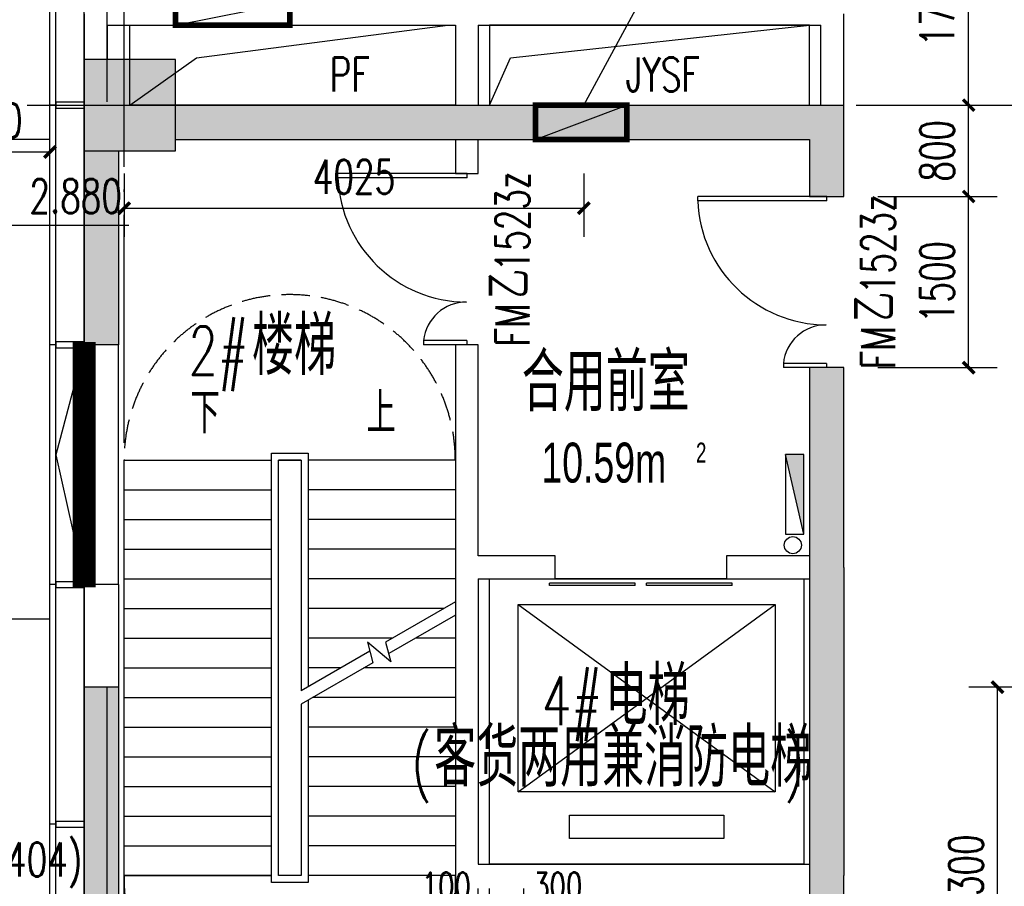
# Model space of a CAD drawing. Extents: x 797781 to 1255204, y 21234 to 1024248.
# Tile 231 of 256: x 895593 to 904215, y 280077 to 287671. Entities that reach past the tile are written whole.
import ezdxf

# ---------------------------------------------------------------- set-up
doc = ezdxf.new("R2010")
doc.units = 0
doc.header["$LTSCALE"] = 1000
doc.header["$MEASUREMENT"] = 0
for name, pattern in [('230303生产综合楼-平面图_t8$0$DASH', [0.35, 0.25, -0.1]), ('230303生产综合楼-平面图_t8$0$DOTE', [2.42, 2, -0.2, 0.02, -0.2]), ('__DASH', [0.35, 0.25, -0.1])]:
    doc.linetypes.add(name, pattern=pattern)
for name, color, linetype in [('230303生产综合楼-平面图_t8$0$3T_WOOD', 21, 'Continuous'), ('230303生产综合楼-平面图_t8$0$COLUMN', 40, 'Continuous'), ('230303生产综合楼-平面图_t8$0$CURTWALL', 4, 'Continuous'), ('230303生产综合楼-平面图_t8$0$DIM_ELEV', 3, 'Continuous'), ('230303生产综合楼-平面图_t8$0$DIM_SYMB', 3, 'Continuous'), ('230303生产综合楼-平面图_t8$0$DOOR_FIRE', 4, 'Continuous'), ('230303生产综合楼-平面图_t8$0$DOOR_FIRE_TEXT', 7, 'Continuous'), ('230303生产综合楼-平面图_t8$0$DOTE', 1, '230303生产综合楼-平面图_t8$0$DOTE'), ('230303生产综合楼-平面图_t8$0$EVTR', 2, 'Continuous'), ('230303生产综合楼-平面图_t8$0$PUB_DIM', 3, 'Continuous'), ('230303生产综合楼-平面图_t8$0$PUB_HATCH', 8, 'Continuous'), ('230303生产综合楼-平面图_t8$0$PUB_TEXT', 7, 'Continuous'), ('230303生产综合楼-平面图_t8$0$SPACE', 7, 'Continuous'), ('230303生产综合楼-平面图_t8$0$STAIR', 2, 'Continuous'), ('230303生产综合楼-平面图_t8$0$WALL', 40, 'Continuous'), ('230303生产综合楼-平面图_t8$0$WINDOW', 4, 'Continuous'), ('230303生产综合楼-平面图_t8$0$条件', 7, 'Continuous'), ('230303生产综合楼-平面图_t8$0$板洞', 6, 'Continuous'), ('230303生产综合楼-平面图_t8$0$轮廓', 2, 'Continuous'), ('230303生产综合楼-平面图_t8$0$通风', 7, 'Continuous'), ('A-暖通提建筑洞口', 1, 'Continuous'), ('DIM_LEAD', 3, 'Continuous'), ('EQUIP_消火栓', 7, 'Continuous'), ('PUB_DIM', 3, 'Continuous'), ('PUB_HATCH', 8, 'Continuous'), ('VPIPE-消防', 1, 'Continuous')]:
    doc.layers.add(name, color=color, linetype=linetype)
doc.styles.add('230303生产综合楼-平面图_t8$0$_HZTXT', font='@HZTXT_E', dxfattribs={"width": 0.7, "bigfont": '@@HZTXT'})
doc.styles.add('230303生产综合楼-平面图_t8$0$_TCH_DIM', font='SIMPLEX', dxfattribs={"bigfont": 'GBCBIG'})
doc.styles.add('230303生产综合楼-平面图_T8$0$_TCH_DIM_T3', font='SIMPLEX', dxfattribs={"width": 0.705882, "bigfont": 'GBCBIG'})
doc.styles.add('230303生产综合楼-平面图_t8$0$_TCH_WINDOW', font='SIMPLEX', dxfattribs={"height": 3.5, "bigfont": 'GBCBIG'})
doc.styles.add('_TCH_DIM_T3', font='SIMPLEX', dxfattribs={"width": 0.705882, "bigfont": 'GBCBIG'})
doc.dimstyles.new('230303生产综合楼-平面图_T8$0$_TCH_ARCH&&100', dxfattribs={"dimtxt": 297.5, "dimasz": 100, "dimexe": 250, "dimexo": 300, "dimgap": 126.25, "dimtad": 1, "dimdec": 0, "dimzin": 0, "dimdsep": 46, "dimtxsty": '230303生产综合楼-平面图_T8$0$_TCH_DIM_T3', "dimblk": '230303生产综合楼-平面图_t8$0$_ArchTick', "dimcen": 0.09, "dimclrt": 7, "dimazin": 2, "dimtfac": 1, "dimtdec": 0, "dimtix": 1, "dimtmove": 2, "dimatfit": 3, "dimfxl": 1, "dimtolj": 1, "dimtzin": 0, "dimarcsym": 0})
doc.dimstyles.new('_TCH_ARCH&&80', dxfattribs={"dimtxt": 238, "dimasz": 80, "dimexe": 200, "dimexo": 240, "dimgap": 101, "dimtad": 1, "dimdec": 0, "dimzin": 0, "dimdsep": 46, "dimtxsty": '_TCH_DIM_T3', "dimblk": 'ARCHTICK', "dimcen": 0.09, "dimclrt": 7, "dimazin": 2, "dimtfac": 1, "dimtdec": 0, "dimtix": 1, "dimtmove": 2, "dimatfit": 3, "dimfxl": 1, "dimtolj": 1, "dimtzin": 0, "dimarcsym": 0})

# ---------------------------------------------------------------- blocks, each defined once
blk = doc.blocks.new('AQ2')
at = {"color": 6, "linetype": '__DASH', "ltscale": 4, "const_width": 200}
blk.add_lwpolyline([(1032885.2, 276798.2), (1032885.2, 278948.2)], dxfattribs=at)
blk = doc.blocks.new('_ArchTick')
at = {"color": 0, "linetype": 'ByBlock', "const_width": 0.4}
blk.add_lwpolyline([(-0.5, -0.5), (0.5, 0.5)], dxfattribs=at)
blk = doc.blocks.new('*D6694')
at = {"layer": 'Defpoints', "color": 0, "transparency": 16777216}
for p in [(731962.5, 276821.2), (731862.5, 276517.5), (731962.5, 276517.5)]:
    blk.add_point(p, dxfattribs=at)
at = {"layer": 'PUB_DIM', "color": 0, "lineweight": -2, "transparency": 16777216}
for p, q in [((731862.5, 276757.5), (731862.5, 277021.2)), ((731962.5, 276757.5), (731962.5, 277021.2)), ((731862.5, 276821.2), (731782.5, 276821.2)), ((731862.5, 276821.2), (731962.5, 276821.2)), ((731962.5, 276821.2), (732042.5, 276821.2))]:
    blk.add_line(p, q, dxfattribs=at)
at = {"layer": 'PUB_DIM', "color": 0, "lineweight": -2, "transparency": 16777216, "xscale": 80, "yscale": 80, "zscale": 80}
blk.add_blockref('_ArchTick', (731862.5, 276821.2), dxfattribs=at)
at = {"layer": 'PUB_DIM', "color": 0, "lineweight": -2, "transparency": 16777216, "xscale": 80, "yscale": 80, "zscale": 80, "rotation": 180}
blk.add_blockref('_ArchTick', (731962.5, 276821.2), dxfattribs=at)
at = {"layer": 'PUB_DIM', "color": 7, "transparency": 16777216, "insert": (731582.5, 277041.2), "char_height": 238, "attachment_point": 5, "style": '_TCH_DIM_T3'}
blk.add_mtext('\\A1;100', dxfattribs=at)
blk = doc.blocks.new('*D6695')
at = {"layer": 'Defpoints', "color": 0, "transparency": 16777216}
for p in [(732262.5, 276821.2), (731962.5, 276517.5), (732262.5, 276517.5)]:
    blk.add_point(p, dxfattribs=at)
at = {"layer": 'PUB_DIM', "color": 0, "lineweight": -2, "transparency": 16777216}
for p, q in [((731962.5, 276757.5), (731962.5, 277021.2)), ((732262.5, 276757.5), (732262.5, 277021.2)), ((731962.5, 276821.2), (732262.5, 276821.2))]:
    blk.add_line(p, q, dxfattribs=at)
at = {"layer": 'PUB_DIM', "color": 0, "lineweight": -2, "transparency": 16777216, "xscale": 80, "yscale": 80, "zscale": 80, "rotation": 180}
blk.add_blockref('_ArchTick', (731962.5, 276821.2), dxfattribs=at)
at = {"layer": 'PUB_DIM', "color": 0, "lineweight": -2, "transparency": 16777216, "xscale": 80, "yscale": 80, "zscale": 80}
blk.add_blockref('_ArchTick', (732262.5, 276821.2), dxfattribs=at)
at = {"layer": 'PUB_DIM', "color": 7, "transparency": 16777216, "insert": (732558.5, 277041.2), "char_height": 238, "attachment_point": 5, "style": '_TCH_DIM_T3'}
blk.add_mtext('\\A1;300', dxfattribs=at)
blk = doc.blocks.new('2FND22')
at = {"layer": 'A-暖通提建筑洞口', "const_width": 50}
blk.add_lwpolyline([(636309.1, 284763.9), (637309.1, 284763.9), (637309.1, 284563.9), (636309.1, 284563.9)], close=True, dxfattribs=at)
at = {"layer": 'A-暖通提建筑洞口'}
blk.add_lwpolyline([(636309.1, 284563.9), (637309.1, 284763.9)], dxfattribs=at)
blk = doc.blocks.new('230303生产综合楼-平面图_t8$0$_ArchTick')
at = {"color": 0, "linetype": 'ByBlock', "const_width": 0.3}
blk.add_lwpolyline([(-0.5, -0.5), (0.5, 0.5)], dxfattribs=at)
blk = doc.blocks.new('*D6445')
at = {"layer": '230303生产综合楼-平面图_t8$0$PUB_DIM', "color": 0, "lineweight": -2, "transparency": 16777216}
for p, q in [((505662.6, 88143.7), (505662.6, 87590.7)), ((509687.3, 88143.7), (509687.3, 87590.7)), ((505662.6, 87840.7), (509687.3, 87840.7))]:
    blk.add_line(p, q, dxfattribs=at)
at = {"layer": 'Defpoints', "color": 0, "transparency": 16777216}
for p in [(505662.6, 88443.7), (509687.3, 88443.7), (509687.3, 87840.7)]:
    blk.add_point(p, dxfattribs=at)
at = {"layer": '230303生产综合楼-平面图_t8$0$PUB_DIM', "color": 0, "lineweight": -2, "transparency": 16777216, "xscale": 100, "yscale": 100, "zscale": 100, "rotation": 180}
blk.add_blockref('230303生产综合楼-平面图_t8$0$_ArchTick', (505662.6, 87840.7), dxfattribs=at)
at = {"layer": '230303生产综合楼-平面图_t8$0$PUB_DIM', "color": 0, "lineweight": -2, "transparency": 16777216, "xscale": 100, "yscale": 100, "zscale": 100}
blk.add_blockref('230303生产综合楼-平面图_t8$0$_ArchTick', (509687.3, 87840.7), dxfattribs=at)
at = {"layer": '230303生产综合楼-平面图_t8$0$PUB_DIM', "color": 7, "transparency": 16777216, "insert": (507674.9, 88115.7), "char_height": 297.5, "attachment_point": 5, "style": '230303生产综合楼-平面图_T8$0$_TCH_DIM_T3'}
blk.add_mtext('\\A1;4025', dxfattribs=at)
blk = doc.blocks.new('*D6301')
at = {"layer": '230303生产综合楼-平面图_t8$0$PUB_DIM', "color": 0, "lineweight": -2, "transparency": 16777216}
for p, q in [((1067385.5, 92974.7), (1066903.8, 92974.8)), ((1067153.5, 89674.4), (1067153.8, 92974.7)), ((1067385.2, 89674.4), (1066903.5, 89674.4))]:
    blk.add_line(p, q, dxfattribs=at)
at = {"layer": 'Defpoints', "color": 0, "transparency": 16777216}
for p in [(1067153.8, 92974.7), (1067685.5, 92974.7), (1067685.2, 89674.3)]:
    blk.add_point(p, dxfattribs=at)
at = {"layer": '230303生产综合楼-平面图_t8$0$PUB_DIM', "color": 0, "lineweight": -2, "transparency": 16777216, "xscale": 100, "yscale": 100, "zscale": 100}
for p, rotation in [((1067153.8, 92974.7), 89.99415732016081), ((1067153.5, 89674.4), 269.9941573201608)]:
    blk.add_blockref('230303生产综合楼-平面图_t8$0$_ArchTick', p, dxfattribs=dict(at, rotation=rotation))
at = {"layer": '230303生产综合楼-平面图_t8$0$PUB_DIM', "color": 7, "transparency": 16777216, "insert": (1066878.6, 91324.6), "char_height": 297.5, "attachment_point": 5, "rotation": 89.99416, "style": '230303生产综合楼-平面图_T8$0$_TCH_DIM_T3'}
blk.add_mtext('\\A1;3300', dxfattribs=at)
blk = doc.blocks.new('$TwtSys$00000434')
for p, q in [((-0.5, 0.5), (-0.5, -0.5)), ((-0.5, -0.5), (0.5, 0.5)), ((0.5, 0.5), (-0.5, 0.5)), ((0.5, -0.5), (0.5, 0.5)), ((-0.5, -0.5), (0.5, -0.5))]:
    blk.add_line(p, q)
blk.add_solid([(0.5, -0.5), (0.5, 0.5), (-0.5, -0.5)])
blk = doc.blocks.new('230303生产综合楼-平面图_t8$0$2WLGJ')
at = {"layer": '230303生产综合楼-平面图_t8$0$3T_WOOD'}
for points in [[(1023385.2, 86746.2), (1023335.2, 86746.2)], [(1023385.2, 84646.2), (1023335.2, 84646.2)], [(1023385.2, 82546.2), (1023335.2, 82546.2)], [(1023385.2, 80446.2), (1023335.2, 80446.2)]]:
    blk.add_lwpolyline(points, dxfattribs=at)
for points in [[(1023385.2, 86771.2), (1023385.2, 86721.2), (1023635.2, 86721.2), (1023635.2, 86771.2)], [(1023385.2, 84671.2), (1023385.2, 84621.2), (1023635.2, 84621.2), (1023635.2, 84671.2)], [(1023385.2, 82571.2), (1023385.2, 82521.2), (1023635.2, 82521.2), (1023635.2, 82571.2)], [(1023385.2, 80471.2), (1023385.2, 80421.2), (1023635.2, 80421.2), (1023635.2, 80471.2)]]:
    blk.add_lwpolyline(points, close=True, dxfattribs=at)
blk = doc.blocks.new('230303生产综合楼-平面图_t8$0$$DORLIB2D$00000127')
at = {"color": 0}
for points in [[(-0.5333, 0.7949), (-0.5333, 0.6904)], [(-0.0333, 0.7949), (-0.5333, 0.7949)], [(-0.0333, 0.7949), (-0.0333, 0.6904)], [(0.5333, 0.7949), (0.0333, 0.7949)], [(0.0333, 0.7949), (0.0333, 0.6904)], [(0.5333, 0.7949), (0.5333, 0.6904)], [(-0.0333, 0.6904), (-0.5333, 0.6904)], [(0.5333, 0.6904), (0.0333, 0.6904)], [(0.5, 0.5), (-0.5, 0.5)]]:
    blk.add_lwpolyline(points, dxfattribs=at)
blk = doc.blocks.new('*D5262')
at = {"layer": '230303生产综合楼-平面图_t8$0$PUB_DIM', "color": 0, "lineweight": -2, "transparency": 16777216}
for p, q in [((903108, 288671.6), (904152.3, 288671.6)), ((903902.3, 286921.6), (903902.3, 288671.6)), ((903108, 286921.6), (904152.3, 286921.6))]:
    blk.add_line(p, q, dxfattribs=at)
at = {"layer": 'Defpoints', "color": 0, "transparency": 16777216}
for p in [(902808, 288671.6), (903902.3, 288671.6), (902808, 286921.6)]:
    blk.add_point(p, dxfattribs=at)
at = {"layer": '230303生产综合楼-平面图_t8$0$PUB_DIM', "color": 0, "lineweight": -2, "transparency": 16777216, "xscale": 100, "yscale": 100, "zscale": 100}
for p, rotation in [((903902.3, 288671.6), 90), ((903902.3, 286921.6), 270)]:
    blk.add_blockref('230303生产综合楼-平面图_t8$0$_ArchTick', p, dxfattribs=dict(at, rotation=rotation))
at = {"layer": '230303生产综合楼-平面图_t8$0$PUB_DIM', "color": 7, "transparency": 16777216, "insert": (903627.3, 287796.6), "char_height": 297.5, "attachment_point": 5, "rotation": 90, "style": '230303生产综合楼-平面图_T8$0$_TCH_DIM_T3'}
blk.add_mtext('\\A1;1750', dxfattribs=at)
blk = doc.blocks.new('*D5263')
at = {"layer": '230303生产综合楼-平面图_t8$0$PUB_DIM', "color": 0, "lineweight": -2, "transparency": 16777216}
for p, q in [((903108, 286921.6), (904152.3, 286921.6)), ((903902.3, 286121.6), (903902.3, 286921.6)), ((903108, 286121.6), (904152.3, 286121.6))]:
    blk.add_line(p, q, dxfattribs=at)
at = {"layer": 'Defpoints', "color": 0, "transparency": 16777216}
for p in [(902808, 286921.6), (903902.3, 286921.6), (902808, 286121.6)]:
    blk.add_point(p, dxfattribs=at)
at = {"layer": '230303生产综合楼-平面图_t8$0$PUB_DIM', "color": 0, "lineweight": -2, "transparency": 16777216, "xscale": 100, "yscale": 100, "zscale": 100}
for p, rotation in [((903902.3, 286921.6), 90), ((903902.3, 286121.6), 270)]:
    blk.add_blockref('230303生产综合楼-平面图_t8$0$_ArchTick', p, dxfattribs=dict(at, rotation=rotation))
at = {"layer": '230303生产综合楼-平面图_t8$0$PUB_DIM', "color": 7, "transparency": 16777216, "insert": (903627.3, 286521.6), "char_height": 297.5, "attachment_point": 5, "rotation": 90, "style": '230303生产综合楼-平面图_T8$0$_TCH_DIM_T3'}
blk.add_mtext('\\A1;800', dxfattribs=at)
blk = doc.blocks.new('*D5264')
at = {"layer": '230303生产综合楼-平面图_t8$0$PUB_DIM', "color": 0, "lineweight": -2, "transparency": 16777216}
for p, q in [((903108, 286121.6), (904152.3, 286121.6)), ((903902.3, 284621.6), (903902.3, 286121.6)), ((903108, 284621.6), (904152.3, 284621.6))]:
    blk.add_line(p, q, dxfattribs=at)
at = {"layer": 'Defpoints', "color": 0, "transparency": 16777216}
for p in [(902808, 286121.6), (903902.3, 286121.6), (902808, 284621.6)]:
    blk.add_point(p, dxfattribs=at)
at = {"layer": '230303生产综合楼-平面图_t8$0$PUB_DIM', "color": 0, "lineweight": -2, "transparency": 16777216, "xscale": 100, "yscale": 100, "zscale": 100}
for p, rotation in [((903902.3, 286121.6), 90), ((903902.3, 284621.6), 270)]:
    blk.add_blockref('230303生产综合楼-平面图_t8$0$_ArchTick', p, dxfattribs=dict(at, rotation=rotation))
at = {"layer": '230303生产综合楼-平面图_t8$0$PUB_DIM', "color": 7, "transparency": 16777216, "insert": (903627.3, 285371.6), "char_height": 297.5, "attachment_point": 5, "rotation": 90, "style": '230303生产综合楼-平面图_T8$0$_TCH_DIM_T3'}
blk.add_mtext('\\A1;1500', dxfattribs=at)
blk = doc.blocks.new('*D5406')
at = {"layer": '230303生产综合楼-平面图_t8$0$PUB_DIM', "color": 0, "lineweight": -2, "transparency": 16777216}
for p, q in [((894658, 286435.6), (894658, 286761.5)), ((895858, 286435.6), (895858, 286761.5)), ((894658, 286511.5), (895858, 286511.5))]:
    blk.add_line(p, q, dxfattribs=at)
at = {"layer": 'Defpoints', "color": 0, "transparency": 16777216}
for p in [(895858, 286511.5), (894658, 286135.6), (895858, 286135.6)]:
    blk.add_point(p, dxfattribs=at)
at = {"layer": '230303生产综合楼-平面图_t8$0$PUB_DIM', "color": 0, "lineweight": -2, "transparency": 16777216, "xscale": 100, "yscale": 100, "zscale": 100, "rotation": 180}
blk.add_blockref('230303生产综合楼-平面图_t8$0$_ArchTick', (894658, 286511.5), dxfattribs=at)
at = {"layer": '230303生产综合楼-平面图_t8$0$PUB_DIM', "color": 0, "lineweight": -2, "transparency": 16777216, "xscale": 100, "yscale": 100, "zscale": 100}
blk.add_blockref('230303生产综合楼-平面图_t8$0$_ArchTick', (895858, 286511.5), dxfattribs=at)
at = {"layer": '230303生产综合楼-平面图_t8$0$PUB_DIM', "color": 7, "transparency": 16777216, "insert": (895258, 286786.5), "char_height": 297.5, "attachment_point": 5, "style": '230303生产综合楼-平面图_T8$0$_TCH_DIM_T3'}
blk.add_mtext('\\A1;1200', dxfattribs=at)
blk = doc.blocks.new('230303生产综合楼-平面图_t8$0$$DorLib2D$00000225')
at = {"color": 0}
for p, q in [((0.475, -0.0014), (0.475, 0.7521)), ((0.475, 0.7521), (0.5, 0.7521)), ((0.5, -0.0014), (0.5, 0.7521)), ((-0.5, 0), (-0.5, 0.252)), ((-0.475, 0.252), (-0.5, 0.252)), ((-0.475, 0), (-0.475, 0.252)), ((-0.475, 0), (-0.5, 0)), ((0.475, -0.0014), (0.5, -0.0014))]:
    blk.add_line(p, q, dxfattribs=at)
for centre, radius, start, end in [((0.5046, -0.0019), 0.7546, 92.24927, 179.72377), ((-0.5008, 0.0026), 0.2508, 359.78987, 84.09744)]:
    blk.add_arc(centre, radius, start, end, dxfattribs=at)
blk = doc.blocks.new('_FZH')
blk.add_lwpolyline([(-0.5, -0.5), (0.5, -0.5), (0.5, 0.5), (-0.5, 0.5)], close=True)
at = {"layer": 'PUB_HATCH'}
blk.add_solid([(-0.5, -0.5), (0.5, -0.5), (-0.5, 0.5), (0.5, 0.5)], dxfattribs=at)
blk = doc.blocks.new('2FQD')
at = {"layer": 'PUB_DIM'}
for base, p1, p2, picture, middle in [((731962.5, 276821.2), (731862.5, 276517.5), (731962.5, 276517.5), '*D6694', (731582.5, 277041.2)), ((732262.5, 276821.2), (731962.5, 276517.5), (732262.5, 276517.5), '*D6695', (732558.5, 277041.2))]:
    dim = blk.add_linear_dim(base=base, p1=p1, p2=p2, angle=0, dimstyle='_TCH_ARCH&&80', dxfattribs=at)
    dim.commit()
    dim.dimension.update_dxf_attribs({"geometry": picture, "text_midpoint": middle, "dimtype": 161})
blk = doc.blocks.new('230303生产综合楼-平面图_t8$0$2FNTD')
at = {"layer": '230303生产综合楼-平面图_t8$0$条件', "color": 1, "elevation": 3050}
blk.add_lwpolyline([(509264.3, 88443.7), (510064.3, 88743.7)], dxfattribs=at)
at = {"layer": '230303生产综合楼-平面图_t8$0$通风', "color": 1, "const_width": 50, "elevation": 3050}
blk.add_lwpolyline([(509264.3, 88443.7), (509264.3, 88743.7), (510064.3, 88743.7), (510064.3, 88443.7), (509264.3, 88443.7)], dxfattribs=at)
at = {"layer": 'DIM_LEAD'}
blk.add_line((509687.6, 88743.7), (510388.4, 90037.3), dxfattribs=at)
at = {"layer": '230303生产综合楼-平面图_t8$0$PUB_DIM'}
dim = blk.add_aligned_dim(p1=(505662.6, 88443.7), p2=(509687.3, 88443.7), distance=-603, dimstyle='230303生产综合楼-平面图_T8$0$_TCH_ARCH&&100', dxfattribs=at)
dim.commit()
dim.dimension.update_dxf_attribs({"geometry": '*D6445', "text_midpoint": (507674.9, 88115.7)})
blk = doc.blocks.new('230303生产综合楼-平面图_t8$0$2-XHS')
at = {"layer": 'VPIPE-消防'}
blk.add_circle((1065362.4, 94219.2), 75, dxfattribs=at)
at = {"layer": 'EQUIP_消火栓', "xscale": 700, "yscale": 160, "zscale": 700, "rotation": 90.00000000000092}
blk.add_blockref('$TwtSys$00000434', (1065377.4, 94664.6), dxfattribs=at)
at = {"layer": '230303生产综合楼-平面图_t8$0$PUB_DIM'}
dim = blk.add_aligned_dim(p1=(1067685.2, 89674.3), p2=(1067685.5, 92974.7), distance=531.7, dimstyle='230303生产综合楼-平面图_T8$0$_TCH_ARCH&&100', dxfattribs=at)
dim.commit()
dim.dimension.update_dxf_attribs({"geometry": '*D6301', "text_midpoint": (1066878.6, 91324.6)})

msp = doc.modelspace()

# ---------------------------------------------------------------- hatches: boundary and pattern name
at = {"layer": '230303生产综合楼-平面图_t8$0$PUB_HATCH'}
for points in [[(896958, 286921.6), (896958, 286621.6), (899508, 286621.6), (899508, 286921.6)], [(899508, 286921.6), (899508, 286621.6), (902508, 286621.6), (902808, 286921.6)], [(902508, 286621.6), (902508, 286121.6), (902808, 286121.6), (902808, 286921.6)], [(896458, 286521.6), (896158, 286521.6), (896158, 284821.6), (896458, 284821.6)], [(902808, 282871.5), (902808, 284621.6), (902508, 284621.6), (902508, 282871.5)], [(902808, 282871.5), (902508, 282871.5), (902508, 280171.5), (902808, 280171.5)], [(896158, 278771.6), (896158, 278921.6), (896458, 278921.6), (896458, 281821.6), (896158, 281821.6)], [(902508, 280171.5), (902508, 279771.6), (902808, 279771.6), (902808, 280171.5)]]:
    msp.add_hatch(color=256, dxfattribs=at).paths.add_polyline_path(points)

# ---------------------------------------------------------------- linework, layer by layer
msp.add_lwpolyline([(896458, 282721.6), (896458, 284821.6)])
at = {"layer": '230303生产综合楼-平面图_t8$0$CURTWALL'}
for points in [[(895858, 298621.6), (963708, 298621.6), (989558, 295941.7), (989558, 268921.6), (921708, 268921.6), (895858, 271601.4)], [(895908, 298571.6), (963705.4, 298571.6), (989508, 295896.6), (989508, 268971.6), (921710.6, 268971.6), (895908, 271646.5)], [(896158, 298321.6), (963692.5, 298321.6), (989258, 295671.2), (989258, 269221.6), (921723.5, 269221.6), (896158, 271872)]]:
    msp.add_lwpolyline(points, close=True, dxfattribs=at)
msp.add_lwpolyline([(896158, 284796.6), (895908, 283856.8), (896158, 282746.6)], dxfattribs=at)
at = {"layer": '230303生产综合楼-平面图_t8$0$DIM_ELEV'}
msp.add_line((894928, 285871.6), (896548, 285871.6), dxfattribs=at)
at = {"layer": '230303生产综合楼-平面图_t8$0$DIM_SYMB'}
for points in [[(897183, 283941.6, 0, 0, 0), (897183, 279321.6, 0, 0, 0), (898733, 279321.6, 0, 0, 0), (898733, 281691.6, 80, 0, 0), (898733, 281991.6, 0, 0, 0)], [(898733, 283941.6, 0, 0, 0), (898733, 282551.6, 80, 0, 0), (898733, 282251.6, 0, 0, 0)]]:
    msp.add_lwpolyline(points, format="xyseb", dxfattribs=at)
at = {"layer": '230303生产综合楼-平面图_t8$0$DOTE'}
for p, q in [((896508, 267021.6), (896508, 298621.6)), ((895658, 286921.6), (989908, 286921.6))]:
    msp.add_line(p, q, dxfattribs=at)
at = {"layer": '230303生产综合楼-平面图_t8$0$EVTR'}
for p, q in [((899958, 282546.5), (902208, 280906.5)), ((899958, 280906.5), (902208, 282546.5)), ((899958, 282546.5), (902208, 282546.5)), ((899958, 280906.5), (899958, 282546.5)), ((902208, 282546.5), (902208, 280906.5)), ((902208, 280906.5), (899958, 280906.5)), ((900408, 280701.5), (901758, 280701.5)), ((900408, 280496.5), (900408, 280701.5)), ((901758, 280701.5), (901758, 280496.5)), ((901758, 280496.5), (900408, 280496.5))]:
    msp.add_line(p, q, dxfattribs=at)
at = {"layer": '230303生产综合楼-平面图_t8$0$PUB_HATCH', "color": 8}
for points in [[(896358, 286950.1), (896358, 298121.6), (963682.2, 298121.6), (989058, 295490.8), (989058, 284821.6)], [(989058, 269421.6), (921733.9, 269421.6), (896358, 272052.3), (896358, 281821.6)]]:
    msp.add_lwpolyline(points, dxfattribs=at)
at = {"layer": '230303生产综合楼-平面图_t8$0$STAIR'}
for p, q in [((897798, 283871.6), (898118, 283871.6)), ((897798, 280111.6), (897798, 283871.6)), ((898118, 283871.6), (898118, 281824.2)), ((896508, 280171.6), (896508, 283811.6)), ((896508, 283811.6), (897798, 283811.6)), ((897858, 280171.6), (897858, 283811.6)), ((897858, 283811.6), (898058, 283811.6)), ((897858, 280171.6), (897858, 283811.6)), ((898058, 283811.6), (897858, 283811.6)), ((898058, 283811.6), (898058, 281789.6)), ((898058, 283811.6), (898058, 281789.6)), ((899408, 283811.6), (898118, 283811.6)), ((899408, 283811.6), (899408, 282569)), ((896508, 283551.6), (897798, 283551.6)), ((899408, 283551.6), (898118, 283551.6)), ((896508, 283291.6), (897798, 283291.6)), ((899408, 283291.6), (898118, 283291.6)), ((896508, 283031.6), (897798, 283031.6)), ((899408, 283031.6), (898118, 283031.6)), ((896508, 282771.6), (897798, 282771.6)), ((899408, 282771.6), (898118, 282771.6)), ((899408, 282569), (898797.4, 282216.5)), ((896508, 282511.6), (897798, 282511.6)), ((899308.5, 282511.6), (898118, 282511.6)), ((899408, 282453.5), (898824.2, 282116.5)), ((899408, 282453.5), (899408, 280171.6)), ((896508, 282251.6), (897798, 282251.6)), ((898858.2, 282251.6), (898118, 282251.6)), ((898843.6, 282044.1), (898637.5, 282217)), ((898637.5, 282217), (898685.9, 282036.6)), ((898797.4, 282216.5), (898843.6, 282044.1)), ((899408, 282251.6), (899058.2, 282251.6)), ((898659.1, 282136.6), (898058, 281789.6)), ((898685.9, 282036.6), (898058, 281674.1)), ((896508, 281991.6), (897798, 281991.6)), ((898407.8, 281991.6), (898118, 281991.6)), ((899408, 281991.6), (898607.8, 281991.6)), ((896508, 281731.6), (897798, 281731.6)), ((898058, 281674.1), (898058, 280171.6)), ((898058, 281674.1), (898058, 280171.6)), ((898118, 281708.7), (898118, 280111.6)), ((899408, 281731.6), (898157.5, 281731.6)), ((896508, 281471.6), (897798, 281471.6)), ((899408, 281471.6), (898118, 281471.6)), ((896508, 281211.6), (897798, 281211.6)), ((899408, 281211.6), (898118, 281211.6)), ((896508, 280951.6), (897798, 280951.6)), ((899408, 280951.6), (898118, 280951.6)), ((896508, 280691.6), (897798, 280691.6)), ((899408, 280691.6), (898118, 280691.6)), ((896508, 280431.6), (897798, 280431.6)), ((899408, 280431.6), (898118, 280431.6)), ((896508, 280171.6), (897798, 280171.6)), ((896508, 280171.6), (896508, 278921.6)), ((897798, 280171.6), (896508, 280171.6)), ((898058, 280171.6), (897858, 280171.6)), ((898058, 280171.6), (897858, 280171.6)), ((899408, 280171.6), (898118, 280171.6)), ((899408, 280171.6), (898118, 280171.6)), ((899408, 278471.6), (899408, 280171.6)), ((898118, 280111.6), (897798, 280111.6))]:
    msp.add_line(p, q, dxfattribs=at)
msp.add_lwpolyline([(895858, 286621.6), (894658, 286621.6), (894658, 282421.6), (895858, 282421.6)], dxfattribs=at)
at = {"layer": '230303生产综合楼-平面图_t8$0$WALL'}
for p, q in [((896158, 287721.6), (896158, 287321.6)), ((902808, 286921.6), (902808, 287721.6)), ((896358, 287621.6), (899408, 287621.6)), ((896358, 287621.6), (896358, 287321.6)), ((899408, 287621.6), (899408, 286921.6)), ((899608, 287621.6), (902608, 287621.6)), ((899608, 287621.6), (899608, 286921.6)), ((902608, 286921.6), (902608, 287621.6)), ((896958, 286921.6), (899508, 286921.6)), ((899508, 286921.6), (902808, 286921.6)), ((902808, 286121.6), (902808, 286921.6)), ((896958, 286621.6), (899508, 286621.6)), ((899408, 286621.6), (899408, 286321.6)), ((899508, 286621.6), (902508, 286621.6)), ((899608, 286321.6), (899608, 286621.6)), ((902508, 286621.6), (902508, 286121.6)), ((896158, 286521.6), (896158, 284821.6)), ((896458, 286521.6), (896458, 284821.6)), ((899408, 286321.6), (899608, 286321.6)), ((902508, 286121.6), (902808, 286121.6)), ((896458, 284821.6), (896158, 284821.6)), ((899608, 284821.6), (899408, 284821.6)), ((899408, 284821.6), (899408, 282871.5)), ((899608, 282971.5), (899608, 284821.6)), ((902808, 284621.6), (902508, 284621.6)), ((902508, 284621.6), (902508, 282871.5)), ((902808, 282871.5), (902808, 284621.6)), ((900282.6, 282971.5), (899608, 282971.5)), ((900282.6, 282771.5), (900282.6, 282971.5)), ((902508, 282971.5), (901782.6, 282971.5)), ((901782.6, 282971.5), (901782.6, 282771.5)), ((899408, 282871.5), (899408, 280171.5)), ((902508, 282871.5), (902508, 280171.5)), ((902808, 282871.5), (902808, 280171.5)), ((896158, 282721.6), (896158, 281821.6)), ((896458, 282721.6), (896158, 282721.6)), ((896458, 282721.6), (896458, 281821.6)), ((899608, 282771.5), (899608, 280271.5)), ((899608, 282771.5), (900282.6, 282771.5)), ((901782.6, 282771.5), (902508, 282771.5)), ((896158, 281821.6), (896158, 278921.6)), ((896458, 281821.6), (896158, 281821.6)), ((896458, 281821.6), (896458, 278921.6)), ((899608, 280271.5), (902508, 280271.5)), ((899408, 280171.5), (899408, 279121.6)), ((902508, 280171.5), (902508, 279771.6)), ((902808, 279771.6), (902808, 280171.5))]:
    msp.add_line(p, q, dxfattribs=at)
at = {"layer": '230303生产综合楼-平面图_t8$0$板洞'}
msp.add_line((899608, 286921.6), (902608, 286921.6), dxfattribs=at)
for points in [[(896558, 287621.6), (899408, 287621.6), (899408, 286921.6), (896558, 286921.6)], [(899708, 286921.6), (902508, 286921.6), (902508, 287621.6), (899708, 287621.6)], [(899708, 286921.6), (902508, 286921.6), (902508, 287621.6), (899708, 287621.6)], [(902458, 280271.5), (899708, 280271.5), (899708, 282771.5), (902458, 282771.5)]]:
    msp.add_lwpolyline(points, close=True, dxfattribs=at)
for points in [[(896558, 286921.6), (897140.1, 287337.1), (899341.2, 287621.6)], [(899708, 286921.6), (899890.1, 287337.1), (902508, 287621.6)]]:
    msp.add_lwpolyline(points, dxfattribs=at)
at = {"layer": '230303生产综合楼-平面图_t8$0$轮廓', "linetype": '230303生产综合楼-平面图_t8$0$DASH'}
for centre, start, end in [((897957.1, 283811.5), 0, 180), ((897958, 280121.6), 180.00129, 359.99871)]:
    msp.add_arc(centre, 1450, start, end, dxfattribs=at)

# ---------------------------------------------------------------- block references
for name, p in [('AQ2', (-136727.2, 5898.4)), ('230303生产综合楼-平面图_t8$0$2WLGJ', (-127477.2, 200175.3)), ('230303生产综合楼-平面图_t8$0$2FNTD', (390845.4, 198177.9)), ('2FND22', (260648.9, 3057.7)), ('230303生产综合楼-平面图_t8$0$2-XHS', (-162999.4, 188847.3)), ('2FQD', (167745.5, 3037.1))]:
    msp.add_blockref(name, p)
at = {"layer": '230303生产综合楼-平面图_t8$0$COLUMN', "xscale": 800, "yscale": 800, "zscale": 800, "rotation": 270}
msp.add_blockref('_FZH', (896558, 286921.6), dxfattribs=at)
at = {"layer": '230303生产综合楼-平面图_t8$0$DOOR_FIRE', "xscale": -1500, "yscale": -1500}
for p, zscale, rotation in [((899508, 285571.6), 200, 270.0000640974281), ((902658, 285371.6), 300, 270.000041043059)]:
    msp.add_blockref('230303生产综合楼-平面图_t8$0$$DorLib2D$00000225', p, dxfattribs=dict(at, zscale=zscale, rotation=rotation))
at = {"layer": '230303生产综合楼-平面图_t8$0$WINDOW', "xscale": 1500, "yscale": -200, "zscale": 200, "rotation": 3.819059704e-07}
msp.add_blockref('230303生产综合楼-平面图_t8$0$$DORLIB2D$00000127', (901032.6, 282871.5), dxfattribs=at)

# ---------------------------------------------------------------- texts
at = {"layer": '230303生产综合楼-平面图_t8$0$DOOR_FIRE_TEXT', "style": '230303生产综合楼-平面图_t8$0$_TCH_WINDOW', "width": 0.705882}
for s, rotation, p in [('1523z', 90.00006, (900058, 285465.7)), ('1523z', 90.00004, (903258, 285265.7)), ('FM', 90.00006, (900058, 284807.4)), ('FM', 90.00004, (903258, 284607.4))]:
    msp.add_text(s, height=297.5, rotation=rotation, dxfattribs=at).set_placement(p)
at = {"layer": '230303生产综合楼-平面图_t8$0$DOOR_FIRE_TEXT', "style": '230303生产综合楼-平面图_t8$0$_TCH_WINDOW'}
for rotation, p in [(90.00006, (900058, 285227.4)), (90.00004, (903258, 285027.4))]:
    msp.add_text('乙', height=357.4, rotation=rotation, dxfattribs=at).set_placement(p)
at = {"layer": '230303生产综合楼-平面图_t8$0$PUB_TEXT', "style": '230303生产综合楼-平面图_t8$0$_TCH_DIM', "width": 0.705882}
for s, height, p in [('PF', 297.5, (898308.1, 287042.6)), ('JYSF', 297.5, (900901.3, 287042.6)), ('2.880', 297.5, (895678, 285976.6)), ('2#', 425, (897070.5, 284557.8)), ('4#', 425, (900165.6, 281490.2)), ('(', 425, (899022.6, 280950.6)), (')', 425, (902286.5, 280950.6)), ('(JD-404)', 297.5, (894781.4, 280162.4))]:
    msp.add_text(s, height=height, dxfattribs=at).set_placement(p)
at = {"layer": '230303生产综合楼-平面图_t8$0$PUB_TEXT', "style": '230303生产综合楼-平面图_t8$0$_TCH_DIM'}
for s, height, p in [('楼梯', 510.64, (897627.6, 284557.8)), ('合用前室', 510.64, (899989.6, 284238.2)), ('上', 357.4, (898628.7, 284046.6)), ('下', 357.4, (897088.1, 284046.6)), ('电梯', 510.64, (900722.8, 281490.2)), ('客货两用兼消防电梯', 510.64, (899222.6, 280950.6)), ('轻钢玻璃雨棚', 357.45, (893351.6, 280734)), ('详见幕墙图纸', 357.45, (893351.6, 280162.4))]:
    msp.add_text(s, height=height, dxfattribs=at).set_placement(p)
at = {"layer": '230303生产综合楼-平面图_t8$0$SPACE', "style": '230303生产综合楼-平面图_t8$0$_HZTXT', "width": 0.7}
for s, height, p in [('10.59m', 350, (900161.6, 283615)), ('2', 175, (901514.9, 283790))]:
    msp.add_text(s, height=height, dxfattribs=at).set_placement(p)

# ---------------------------------------------------------------- dimensions: what is measured, and where the dimension line sits
at = {"layer": '230303生产综合楼-平面图_t8$0$PUB_DIM'}
for p1, p2, distance, picture, middle in [((902808, 286921.6), (902808, 288671.6), -1094.2, '*D5262', (903627.3, 287796.6)), ((894658, 286135.6), (895858, 286135.6), 375.9, '*D5406', (895258, 286786.5)), ((902808, 286121.6), (902808, 286921.6), -1094.2, '*D5263', (903627.3, 286521.6)), ((902808, 284621.6), (902808, 286121.6), -1094.2, '*D5264', (903627.3, 285371.6))]:
    dim = msp.add_aligned_dim(p1=p1, p2=p2, distance=distance, dimstyle='230303生产综合楼-平面图_T8$0$_TCH_ARCH&&100', dxfattribs=at)
    dim.commit()
    dim.dimension.update_dxf_attribs({"geometry": picture, "text_midpoint": middle})

doc.saveas('drawing.dxf')
